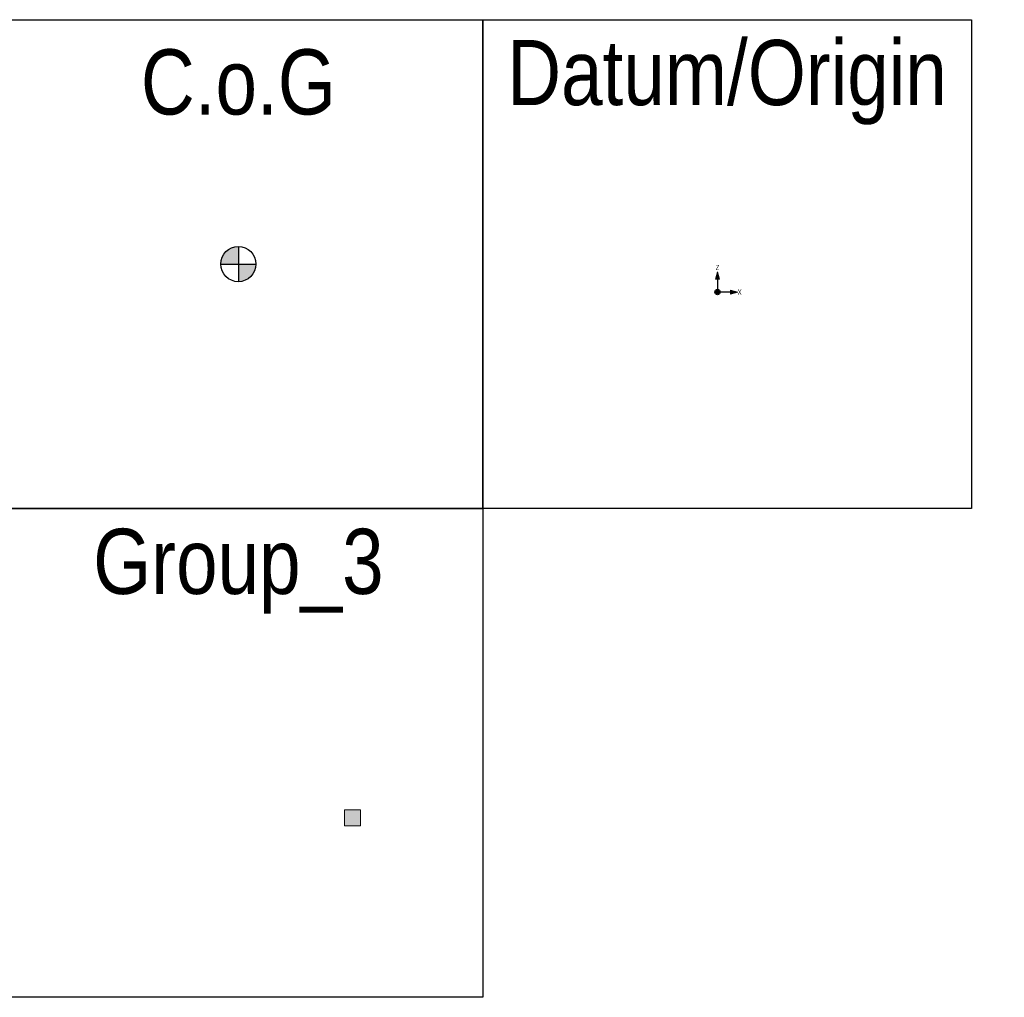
# Model space of a CAD drawing. Header units: millimetres. Extents: x -15281 to 107023, y -75000 to 15000.
# Tile 6 of 6: x 46574 to 107023, y -45000 to 15000. Entities that reach past the tile are written whole.
import ezdxf
from ezdxf.enums import TextEntityAlignment as Align

# ---------------------------------------------------------------- set-up
doc = ezdxf.new("R2018")
doc.units = ezdxf.units.MM
doc.layers.get('Defpoints').update_dxf_attribs({"color": 210})
doc.layers.add('$1$2', color=2, linetype='Continuous')
doc.layers.add('2', color=2, linetype='Continuous')
doc.layers.add('SPMT-Group3', color=95, linetype='Continuous', lineweight=13)
doc.styles.add('(A) TXT-ISO-013-REGULAR', font='ARIALN.TTF', dxfattribs={"width": 0.8, "height": 1.3})
doc.styles.add('Arial Narrow', font='ARIALN.TTF')
doc.styles.get("Standard").update_dxf_attribs({"font": 'ARIALN.TTF'})

# ---------------------------------------------------------------- blocks, each defined once
blk = doc.blocks.new('*U49')
at = {"layer": '$1$2'}
h = blk.add_hatch(color=0, dxfattribs=at)
h.dxf.hatch_style = 1
h.paths.add_polyline_path([(0, 1080, 0.414214), (-1080, 0), (0, 0)])
h.paths.add_polyline_path([(0, -1080, 0.414214), (1080, 0), (0, 0)])
at = {"layer": '$1$2', "color": 0}
blk.add_circle((0, 0), 1080, dxfattribs=at)
at = {"color": 0}
for p, q in [((0, 1080), (0, -1080)), ((-1080, 0), (1080, 0))]:
    blk.add_line(p, q, dxfattribs=at)
at = {"layer": '$1$2', "color": 0, "lineweight": 30, "flags": 104}
blk.add_attdef('ITEM', text='', height=1500, dxfattribs=at).set_placement((-3952, -2255), align=Align.TOP_LEFT)
blk = doc.blocks.new('SPMT-Bogie')
at = {"transparency": 33554559}
blk.add_hatch(color=256, dxfattribs=at).paths.add_polyline_path([(-490, -490), (-490, 490), (490, 490), (490, -490)], flags=0)
blk.add_lwpolyline([(-490, -490), (-490, 490), (490, 490), (490, -490)], close=True)
blk = doc.blocks.new('*U53')
at = {"layer": 'SPMT-Group3'}
blk.add_blockref('SPMT-Bogie', (0, 0), dxfattribs=at)
blk = doc.blocks.new('*U54')
at = {"color": 0, "linetype": 'ByBlock', "lineweight": -2, "transparency": 16777216}
blk.add_blockref('*U53', (0, 0), dxfattribs=at)
blk = doc.blocks.new('SARTD_GROUP_3_SQUARE')
at = {"rotation": 90}
blk.add_blockref('*U54', (0, 0), dxfattribs=at)
blk = doc.blocks.new('*U78')
at = {"linetype": 'ByBlock', "lineweight": 0}
h = blk.add_hatch(color=222, dxfattribs=at)
h.dxf.hatch_style = 1
h.paths.add_polyline_path([(0, 5), (-0.48, 3.2), (0.48, 3.2)])
at = {"linetype": 'ByBlock', "lineweight": -2}
h = blk.add_hatch(color=222, dxfattribs=at)
h.dxf.hatch_style = 1
edge = h.paths.add_edge_path()
edge.add_arc((0, 0), 0.65, 0, 360)
at = {"linetype": 'ByBlock', "lineweight": 0}
h = blk.add_hatch(color=222, dxfattribs=at)
h.dxf.hatch_style = 1
h.paths.add_polyline_path([(5, 0), (3.2, 0.48), (3.2, -0.48)])
at = {"color": 222, "linetype": 'ByBlock', "lineweight": 0}
for p, q in [((0, 5), (-0.48, 3.2)), ((0, 5), (0.48, 3.2)), ((-0.48, 3.2), (0.48, 3.2)), ((5, 0), (3.2, 0.48)), ((3.2, 0.48), (3.2, -0.48)), ((5, 0), (3.2, -0.48))]:
    blk.add_line(p, q, dxfattribs=at)
at = {"color": 222, "linetype": 'ByBlock', "lineweight": -2}
for p in [(0, 3.2), (3.2, 0)]:
    blk.add_line(p, (0, 0), dxfattribs=at)
blk.add_circle((0, 0), 0.65, dxfattribs=at)
at = {"color": 222, "linetype": 'ByBlock', "lineweight": -2, "style": '(A) TXT-ISO-013-REGULAR', "width": 0.8}
blk.add_text('Z', height=1.3, dxfattribs=at).set_placement((0, 5), align=Align.BOTTOM_CENTER)
at = {"color": 222, "linetype": 'ByBlock', "lineweight": -2, "style": '(A) TXT-ISO-013-REGULAR', "text_generation_flag": 2, "width": 0.8}
blk.add_text('X', height=1.3, dxfattribs=at).set_placement((5.94, 0), align=Align.MIDDLE_LEFT)

msp = doc.modelspace()

# ---------------------------------------------------------------- linework, layer by layer
at = {"layer": 'Defpoints'}
for points in [[(45000, 15000), (75000, 15000), (75000, -15000), (45000, -15000)], [(75000, 15000), (105000, 15000), (105000, -15000), (75000, -15000)], [(45000, -15000), (75000, -15000), (75000, -45000), (45000, -45000)]]:
    msp.add_lwpolyline(points, close=True, dxfattribs=at)

# ---------------------------------------------------------------- block references
at = {"xscale": 250, "yscale": 250, "zscale": 250}
msp.add_blockref('*U78', (89415, -1718), dxfattribs=at)
msp.add_blockref('SARTD_GROUP_3_SQUARE', (67000, -33993))
at = {"layer": '2'}
ref = msp.add_blockref('*U49', (60000, 0), dxfattribs=at)
lines = msp.add_mtext('-', dxfattribs={"layer": '$1$2', "color": 0, "insert": (56048, -2255), "char_height": 2.5, "attachment_point": 1, "bg_fill": 3, "box_fill_scale": 1.2, "bg_fill_color": 256, "bg_fill_transparency": 0})
ref.add_attrib('ITEM', '', (56048, -2255), dxfattribs={"flags": 104}).embed_mtext(lines)

# ---------------------------------------------------------------- texts
at = {"layer": 'Defpoints', "char_height": 4000, "attachment_point": 5, "style": 'Arial Narrow'}
for s, width, heights, insert in [('Datum/Origin', 467.55, [0], (90000, 11153)), ('C.o.G', 467.55, [0], (60000, 11153)), ('Group_3', 25863.63, [4647], (60000, -18847))]:
    msp.add_mtext_dynamic_manual_height_columns(s, width=width, gutter_width=10, heights=heights, dxfattribs=dict(at, insert=insert))

doc.saveas('drawing.dxf')
